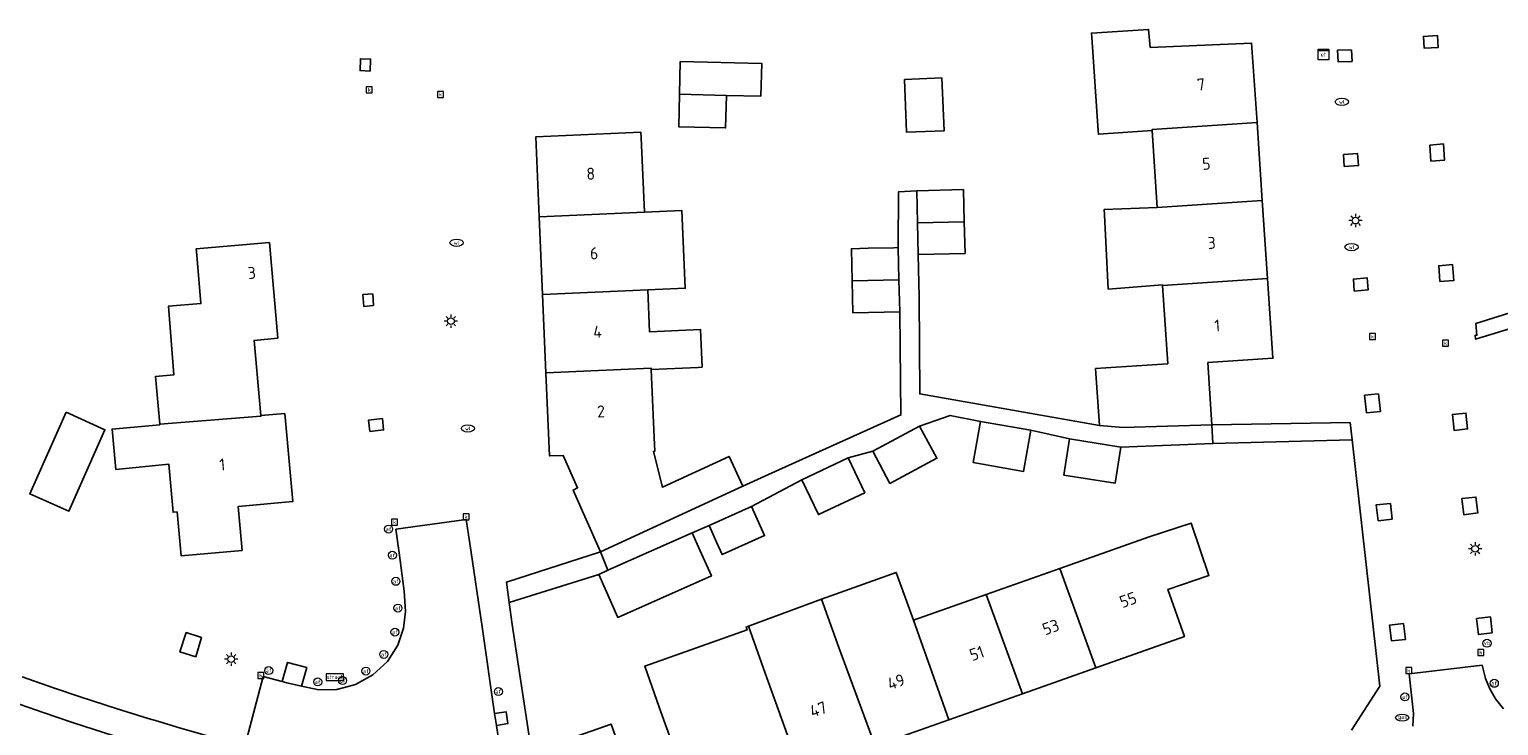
# Model space of a CAD drawing. Header units: metres. Extents: x 197147 to 199131, y 355511 to 356703.
# Tile 114 of 225: x 197840 to 197950, y 356401 to 356453. Entities that reach past the tile are written whole.
import ezdxf
from ezdxf.enums import TextEntityAlignment as Align

# ---------------------------------------------------------------- set-up
doc = ezdxf.new("R2010")
doc.units = ezdxf.units.M
for name, color, linetype in [('B-WE-IE-MEUBILAIR_WEGMEUBILAIR-GV', 252, 'Continuous'), ('B-WE-IE-MEUBILAIR_WEGMEUBILAIR-S', 252, 'Continuous'), ('B-WE-KL-ET_LS_SR_KAST-S', 252, 'Continuous'), ('B-WE-OG-BEBOUWING-GV', 252, 'Continuous'), ('B-WE-OG-BEBOUWING_HUISNUMMER-T18', 252, 'Continuous'), ('B-WE-OG-TERREIN_ERF-GV', 252, 'Continuous'), ('B-WE-RI-HWA_KOLK-S', 253, 'Continuous'), ('B-WE-VH-ONVERHARD-GV', 253, 'Continuous'), ('B-WE-VH-VERHARDING_BETONSTRAATSTEEN-GV', 253, 'Continuous'), ('B-WE-VH-VERHARDING_OPEN-GV', 253, 'Continuous'), ('B-WE-VH-VERHARDING_TEGEL-GV', 253, 'Continuous')]:
    doc.layers.add(name, color=color, linetype=linetype)
doc.styles.add('NLCS-ISO-M-T18', font='NLCS-ISO.ttf', dxfattribs={"height": 1.8})
doc.styles.add('NLCS-ISO-M200-T25', font='NLCS-ISO.ttf')

# ---------------------------------------------------------------- blocks, each defined once
blk = doc.blocks.new('BGT-STRAATNAAMBORD-SO')
at = {"color": 0, "linetype": 'ByBlock', "lineweight": 18}
blk.add_lwpolyline([(-3.25, -1.25), (3.25, -1.25), (3.25, 1.25), (-3.25, 1.25)], close=True, dxfattribs=at)
at = {"color": 0, "linetype": 'ByBlock', "lineweight": 18, "style": 'NLCS-ISO-M-T18'}
blk.add_text('straat', height=1.5, dxfattribs=at).set_placement((0, 0.15), align=Align.MIDDLE_CENTER)
blk = doc.blocks.new('BGT-ELEKTRAKAST-SO')
at = {"color": 0, "linetype": 'ByBlock', "lineweight": 18}
for points in [[(-2, 2), (2, 2), (2, 1.68), (-2, 1.68)], [(-2, 1.52), (2, 1.52), (2, -2), (-2, -2)]]:
    blk.add_lwpolyline(points, close=True, dxfattribs=at)
at = {"color": 0, "linetype": 'ByBlock', "lineweight": 18, "style": 'NLCS-ISO-M-T18'}
blk.add_text('et', height=1.5, dxfattribs=at).set_placement((0, 0), align=Align.MIDDLE_CENTER)
blk = doc.blocks.new('BGT-AFSLUITPAAL-SO')
at = {"color": 0, "linetype": 'ByBlock', "lineweight": 18}
blk.add_circle((0, 0), 1.5, dxfattribs=at)
at = {"color": 0, "linetype": 'ByBlock', "lineweight": 18, "style": 'NLCS-ISO-M-T18'}
blk.add_text('af', height=1.5, dxfattribs=at).set_placement((0, 0), align=Align.MIDDLE_CENTER)
blk = doc.blocks.new('BGT-LICHTMAST-SO')
at = {"color": 0, "linetype": 'ByBlock', "lineweight": 18}
for points in [[(-1.25, 0), (-2, 0)], [(-1.41, 1.41), (-0.88, 0.88)], [(0, 2), (0, 1.25)], [(0.88, 0.88), (1.41, 1.41)], [(2, 0), (1.25, 0)], [(-1.41, -1.41), (-0.88, -0.88)], [(0, -1.25), (0, -2)], [(0.88, -0.88), (1.41, -1.41)]]:
    blk.add_lwpolyline(points, dxfattribs=at)
blk.add_circle((0, 0), 1, dxfattribs=at)
blk = doc.blocks.new('BGT-VERKEERSBORDPAAL-SO')
at = {"color": 0, "linetype": 'ByBlock', "lineweight": 18}
blk.add_circle((0, 0), 1.5, dxfattribs=at)
at = {"color": 0, "linetype": 'ByBlock', "lineweight": 18, "style": 'NLCS-ISO-M-T18'}
blk.add_text('vb', height=1.5, dxfattribs=at).set_placement((0, 0.13), align=Align.MIDDLE_CENTER)
blk = doc.blocks.new('BGT-WATERLEIDINGPUT-SO')
at = {"color": 0, "linetype": 'ByBlock', "lineweight": 18}
blk.add_ellipse((0, 0), major_axis=(2.5, 0), ratio=0.54, dxfattribs=at)
at = {"color": 0, "linetype": 'ByBlock', "lineweight": 18, "style": 'NLCS-ISO-M-T18'}
blk.add_text('wl', height=1.5, dxfattribs=at).set_placement((0, 0), align=Align.MIDDLE_CENTER)
blk = doc.blocks.new('BGT-KOLK-SO')
at = {"color": 0, "linetype": 'ByBlock', "lineweight": 18}
blk.add_lwpolyline([(-0.045, -0.045), (0.045, -0.045), (0.045, 0.045), (-0.045, 0.045)], close=True, dxfattribs=at)
at = {"color": 0, "linetype": 'ByBlock', "lineweight": 18, "style": 'NLCS-ISO-M-T18'}
blk.add_text('k', height=0.06, dxfattribs=at).set_placement((0, 0), align=Align.MIDDLE_CENTER)
blk = doc.blocks.new('BGT-GASPUT-SO')
at = {"color": 0, "linetype": 'ByBlock', "lineweight": 18}
blk.add_ellipse((0, 0), major_axis=(2.5, 0), ratio=0.54, dxfattribs=at)
at = {"color": 0, "linetype": 'ByBlock', "lineweight": 18, "style": 'NLCS-ISO-M-T18'}
blk.add_text('gas', height=1.5, dxfattribs=at).set_placement((0.12, 0.3), align=Align.MIDDLE_CENTER)

msp = doc.modelspace()

# ---------------------------------------------------------------- linework, layer by layer
at = {"layer": 'B-WE-IE-MEUBILAIR_WEGMEUBILAIR-GV', "flags": 128}
for points in [[(197944.079, 356452.012), (197945.128, 356452.059), (197945.075, 356452.963), (197944.034, 356452.896), (197944.079, 356452.012)], [(197865.094, 356450.285), (197865.125, 356451.193), (197864.363, 356451.214), (197864.337, 356450.328), (197865.094, 356450.285)], [(197938.644, 356451.889), (197937.602, 356451.861), (197937.644, 356450.975), (197938.688, 356451.016), (197938.644, 356451.889)], [(197944.593, 356443.554), (197945.62, 356443.634), (197945.533, 356444.836), (197944.513, 356444.75), (197944.593, 356443.554)], [(197939.094, 356444.11), (197938.052, 356444.041), (197938.093, 356443.153), (197939.155, 356443.217), (197939.094, 356444.11)], [(197945.273, 356434.531), (197946.322, 356434.61), (197946.2, 356435.812), (197945.176, 356435.719), (197945.273, 356434.531)], [(197939.808, 356434.818), (197938.785, 356434.719), (197938.845, 356433.82), (197939.888, 356433.91), (197939.808, 356434.818)], [(197865.339, 356432.732), (197865.29, 356433.607), (197864.554, 356433.551), (197864.611, 356432.672), (197865.339, 356432.732)], [(197940.805, 356424.802), (197940.66, 356426.123), (197939.622, 356426.014), (197939.761, 356424.703), (197940.805, 356424.802)], [(197946.334, 356423.38), (197947.343, 356423.497), (197947.222, 356424.685), (197946.206, 356424.581), (197946.334, 356423.38)], [(197866.096, 356423.418), (197866.008, 356424.28), (197864.972, 356424.159), (197865.071, 356423.304), (197866.096, 356423.418)], [(197947.062, 356417.066), (197948.115, 356417.208), (197947.969, 356418.392), (197946.916, 356418.274), (197947.062, 356417.066)], [(197941.691, 356416.726), (197941.561, 356417.91), (197940.497, 356417.814), (197940.641, 356416.614), (197941.691, 356416.726)], [(197948.006, 356409.301), (197948.152, 356408.099), (197949.195, 356408.229), (197949.06, 356409.414), (197948.006, 356409.301)], [(197852.015, 356406.431), (197852.447, 356407.886), (197851.312, 356408.242), (197850.834, 356406.792), (197852.015, 356406.431)], [(197942.546, 356408.933), (197941.497, 356408.81), (197941.632, 356407.634), (197942.678, 356407.731), (197942.546, 356408.933)], [(197858.494, 356404.576), (197858.847, 356404.49), (197859.956, 356404.233), (197860.338, 356405.626), (197858.906, 356406.005), (197858.494, 356404.576)], [(197874.555, 356401.287), (197875.422, 356401.426), (197875.294, 356402.297), (197874.42, 356402.179), (197874.555, 356401.287)]]:
    msp.add_lwpolyline(points, dxfattribs=at)
at = {"layer": 'B-WE-OG-BEBOUWING-GV', "flags": 128}
for points in [[(197931.561, 356446.434), (197931.158, 356452.394), (197923.555, 356452.067), (197923.435, 356453.415), (197919.146, 356453.138), (197919.167, 356452.843), (197919.657, 356445.825), (197919.675, 356445.564), (197923.7, 356445.845)], [(197891.79, 356448.476), (197894.38, 356448.417), (197894.435, 356450.867), (197888.337, 356451.004), (197888.282, 356448.571)], [(197905.144, 356449.669), (197905.3, 356445.708), (197908.104, 356445.818), (197907.949, 356449.779), (197905.144, 356449.669)], [(197888.282, 356448.571), (197888.227, 356446.111), (197891.735, 356446.032), (197891.79, 356448.476), (197888.282, 356448.571)], [(197877.757, 356439.367), (197885.641, 356439.718), (197885.397, 356445.292), (197885.379, 356445.712), (197877.497, 356445.361), (197877.757, 356439.367)], [(197931.956, 356440.597), (197931.561, 356446.434), (197923.695, 356445.919), (197923.7, 356445.845), (197924.084, 356440.082)], [(197909.62, 356439.014), (197909.56, 356441.414), (197906.051, 356441.326), (197906.111, 356438.926), (197909.62, 356439.014)], [(197920.122, 356439.539), (197920.408, 356433.968), (197924.471, 356434.277), (197924.474, 356434.235), (197932.351, 356434.75), (197931.956, 356440.597), (197924.084, 356440.082), (197920.102, 356439.922), (197920.122, 356439.539)], [(197877.757, 356439.367), (197878.009, 356433.552), (197885.896, 356433.903), (197888.708, 356434.028), (197888.453, 356439.843), (197885.641, 356439.718)], [(197906.111, 356438.926), (197906.171, 356436.547), (197909.68, 356436.635), (197909.62, 356439.014)], [(197852.092, 356436.504), (197852.403, 356432.885), (197849.981, 356432.693), (197850.382, 356427.549), (197848.999, 356427.419), (197849.318, 356423.84), (197856.903, 356424.439), (197856.898, 356424.492), (197856.398, 356430.118), (197858.17, 356430.298), (197857.541, 356437.447), (197852.052, 356436.97), (197852.092, 356436.504)], [(197904.724, 356434.673), (197904.669, 356437.073), (197904.333, 356437.065), (197902.408, 356437.021), (197901.16, 356436.992), (197901.215, 356434.592)], [(197904.78, 356432.264), (197904.724, 356434.673), (197901.215, 356434.592), (197901.271, 356432.183), (197904.78, 356432.264)], [(197924.474, 356434.235), (197924.865, 356428.378), (197919.457, 356428.01), (197919.756, 356423.76), (197921.521, 356423.61), (197928.162, 356423.797), (197927.878, 356428.465), (197932.755, 356428.784), (197932.351, 356434.75)], [(197878.009, 356433.552), (197878.262, 356427.698)], [(197886.156, 356427.954), (197889.682, 356428.108), (197889.974, 356428.121), (197889.851, 356430.932), (197886.033, 356430.765), (197885.896, 356433.903)], [(197882.364, 356414.28), (197893.022, 356419.199), (197891.992, 356421.432), (197886.998, 356419.128), (197886.324, 356421.816), (197886.424, 356421.821), (197886.379, 356422.847), (197886.156, 356427.954), (197886.152, 356428.049), (197878.262, 356427.698), (197878.532, 356421.469), (197879.561, 356421.497), (197880.64, 356419.085), (197880.297, 356418.921), (197882.364, 356414.28)], [(197842.307, 356424.743), (197839.573, 356418.626), (197842.515, 356417.329), (197845.217, 356423.438), (197842.307, 356424.743)], [(197849.318, 356423.84), (197849.321, 356423.803), (197845.755, 356423.486), (197846.022, 356420.468), (197849.993, 356420.858), (197850.322, 356417.253), (197850.621, 356417.28), (197850.915, 356413.993), (197855.496, 356414.402), (197855.203, 356417.689), (197859.286, 356418.054), (197858.692, 356424.643), (197856.898, 356424.492)], [(197904.051, 356419.416), (197907.563, 356421.299), (197906.268, 356423.714), (197902.756, 356421.831), (197904.051, 356419.416)], [(197910.285, 356420.989), (197914.06, 356420.318), (197914.607, 356423.391), (197910.832, 356424.062), (197910.285, 356420.989)], [(197917.505, 356422.746), (197917.072, 356420.04), (197920.919, 356419.424), (197921.352, 356422.13), (197917.505, 356422.746)], [(197898.691, 356417.077), (197902.162, 356418.718), (197900.928, 356421.327), (197897.457, 356419.686), (197898.691, 356417.077)], [(197891.081, 356414.976), (197891.483, 356414.084), (197894.652, 356415.51), (197893.675, 356417.683), (197890.487, 356416.27), (197891.081, 356414.976)], [(197919.487, 356405.604), (197926.124, 356407.948), (197924.88, 356411.471), (197927.957, 356412.515), (197926.612, 356416.442), (197923.485, 356415.419), (197916.776, 356413.049)], [(197882.909, 356412.911), (197882.218, 356412.605), (197883.649, 356409.376), (197890.672, 356412.489), (197889.811, 356414.404), (197889.223, 356415.71), (197882.909, 356412.911)], [(197902.933, 356399.758), (197908.468, 356401.713), (197905.823, 356409.181), (197904.518, 356412.75), (197898.923, 356410.753)], [(197919.487, 356405.604), (197916.776, 356413.049), (197911.271, 356411.105), (197913.986, 356403.661), (197919.487, 356405.604)], [(197893.457, 356408.725), (197894.692, 356405.216), (197897.368, 356397.793), (197902.933, 356399.758), (197900.206, 356407.136), (197898.923, 356410.753), (197893.457, 356408.725)], [(197911.271, 356411.105), (197905.823, 356409.181)], [(197893.457, 356408.725), (197893.261, 356408.652), (197893.34, 356408.438), (197885.672, 356405.733), (197886.754, 356402.666), (197887.739, 356399.876), (197884.136, 356398.603), (197883.15, 356401.394), (197880.661, 356400.515), (197881.513, 356398.102), (197883.186, 356393.355), (197886.813, 356394.654), (197886.628, 356395.171), (197890.968, 356396.718), (197891.403, 356395.686), (197897.368, 356397.793)], [(197908.468, 356401.713), (197913.986, 356403.661)]]:
    msp.add_lwpolyline(points, dxfattribs=at)
at = {"layer": 'B-WE-OG-TERREIN_ERF-GV', "flags": 128}
for points in [[(197888.337, 356451.004), (197894.435, 356450.867), (197894.38, 356448.417), (197891.79, 356448.476), (197891.735, 356446.032), (197888.227, 356446.111), (197888.282, 356448.571), (197888.337, 356451.004)], [(197905.144, 356449.669), (197907.949, 356449.779), (197908.104, 356445.818), (197905.3, 356445.708), (197905.144, 356449.669)], [(197849.981, 356432.693), (197852.403, 356432.885), (197852.092, 356436.504), (197852.052, 356436.97), (197857.541, 356437.447), (197858.17, 356430.298), (197856.398, 356430.118), (197856.898, 356424.492), (197858.692, 356424.643), (197859.286, 356418.054), (197855.203, 356417.689), (197855.496, 356414.402), (197850.915, 356413.993), (197850.621, 356417.28), (197850.322, 356417.253), (197849.993, 356420.858), (197846.022, 356420.468), (197845.755, 356423.486), (197849.321, 356423.803), (197849.318, 356423.84), (197848.999, 356427.419), (197850.382, 356427.549), (197849.981, 356432.693)], [(197842.307, 356424.743), (197845.217, 356423.438), (197842.515, 356417.329), (197839.573, 356418.626), (197842.307, 356424.743)], [(197938.65, 356400.933), (197940.753, 356404.24), (197938.685, 356422.675), (197928.236, 356422.416), (197921.352, 356422.13), (197920.919, 356419.424), (197917.072, 356420.04), (197917.505, 356422.746), (197914.607, 356423.391), (197914.06, 356420.318), (197910.285, 356420.989), (197910.832, 356424.062), (197908.563, 356424.511), (197906.268, 356423.714), (197907.563, 356421.299), (197904.051, 356419.416), (197902.756, 356421.831), (197900.928, 356421.327), (197902.162, 356418.718), (197898.691, 356417.077), (197897.457, 356419.686), (197893.675, 356417.683)], [(197893.675, 356417.683), (197894.652, 356415.51), (197891.483, 356414.084), (197891.081, 356414.976), (197890.487, 356416.27), (197889.223, 356415.71), (197889.811, 356414.404), (197890.672, 356412.489), (197883.649, 356409.376), (197882.218, 356412.605), (197875.506, 356410.488), (197875.725, 356408.856), (197878.448, 356390.945)], [(197898.923, 356410.753), (197904.518, 356412.75), (197905.823, 356409.181), (197911.271, 356411.105), (197916.776, 356413.049), (197923.485, 356415.419), (197926.612, 356416.442), (197927.957, 356412.515), (197924.88, 356411.471), (197926.124, 356407.948), (197919.487, 356405.604), (197913.986, 356403.661), (197908.468, 356401.713), (197902.933, 356399.758)], [(197887.739, 356399.876), (197886.754, 356402.666), (197885.672, 356405.733), (197893.34, 356408.438), (197893.261, 356408.652), (197893.457, 356408.725), (197898.923, 356410.753)], [(197880.661, 356400.515), (197883.15, 356401.394), (197884.136, 356398.603)]]:
    msp.add_lwpolyline(points, dxfattribs=at)
at = {"layer": 'B-WE-VH-ONVERHARD-GV', "flags": 128}
for points in [[(197944.034, 356452.896), (197944.079, 356452.012), (197945.128, 356452.059), (197945.075, 356452.963), (197944.034, 356452.896)], [(197865.094, 356450.285), (197865.125, 356451.193), (197864.363, 356451.214), (197864.337, 356450.328), (197865.094, 356450.285)], [(197938.644, 356451.889), (197937.602, 356451.861), (197937.644, 356450.975), (197938.688, 356451.016), (197938.644, 356451.889)], [(197944.593, 356443.554), (197945.62, 356443.634), (197945.533, 356444.836), (197944.513, 356444.75), (197944.593, 356443.554)], [(197939.155, 356443.217), (197939.094, 356444.11), (197938.052, 356444.041), (197938.093, 356443.153), (197939.155, 356443.217)], [(197945.273, 356434.531), (197946.322, 356434.61), (197946.2, 356435.812), (197945.176, 356435.719), (197945.273, 356434.531)], [(197939.888, 356433.91), (197939.808, 356434.818), (197938.785, 356434.719), (197938.845, 356433.82), (197939.888, 356433.91)], [(197865.339, 356432.732), (197865.29, 356433.607), (197864.554, 356433.551), (197864.611, 356432.672), (197865.339, 356432.732)], [(197951.128, 356431.195), (197950.899, 356432.314), (197947.961, 356431.399), (197948.045, 356430.517), (197947.897, 356430.507), (197947.929, 356430.218), (197951.128, 356431.195)], [(197940.66, 356426.123), (197939.622, 356426.014), (197939.761, 356424.703), (197940.805, 356424.802), (197940.66, 356426.123)], [(197946.206, 356424.581), (197946.334, 356423.38), (197947.343, 356423.497), (197947.222, 356424.685), (197946.206, 356424.581)], [(197866.008, 356424.28), (197864.972, 356424.159), (197865.071, 356423.304), (197866.096, 356423.418), (197866.008, 356424.28)], [(197938.541, 356423.97), (197928.162, 356423.797), (197928.236, 356422.416), (197938.685, 356422.675), (197938.541, 356423.97)], [(197947.062, 356417.066), (197948.115, 356417.208), (197947.969, 356418.392), (197946.916, 356418.274), (197947.062, 356417.066)], [(197941.691, 356416.726), (197941.561, 356417.91), (197940.497, 356417.814), (197940.641, 356416.614), (197941.691, 356416.726)], [(197948.006, 356409.301), (197948.152, 356408.099), (197949.195, 356408.229), (197949.06, 356409.414), (197948.006, 356409.301)], [(197852.015, 356406.431), (197852.447, 356407.886), (197851.312, 356408.242), (197850.834, 356406.792), (197852.015, 356406.431)], [(197942.546, 356408.933), (197941.497, 356408.81), (197941.632, 356407.634), (197942.678, 356407.731), (197942.546, 356408.933)], [(197858.847, 356404.49), (197859.956, 356404.233), (197860.338, 356405.626), (197858.906, 356406.005), (197858.494, 356404.576), (197858.847, 356404.49)], [(197874.555, 356401.287), (197875.422, 356401.426), (197875.294, 356402.297), (197874.42, 356402.179), (197874.555, 356401.287)]]:
    msp.add_lwpolyline(points, dxfattribs=at)
at = {"layer": 'B-WE-VH-VERHARDING_BETONSTRAATSTEEN-GV', "flags": 128}
for points in [[(197875.631, 356394.133), (197874.555, 356401.287), (197874.42, 356402.179), (197873.482, 356408.663), (197872.562, 356414.927), (197872.297, 356416.709), (197867.021, 356415.987), (197867.263, 356414.214), (197867.652, 356411.356), (197867.731, 356409.825), (197867.594, 356408.584), (197867.154, 356407.301), (197866.379, 356406.088), (197865.298, 356405.07), (197863.997, 356404.354), (197862.604, 356403.991), (197861.248, 356403.967), (197859.956, 356404.233), (197858.847, 356404.49), (197858.494, 356404.576), (197857.074, 356404.946), (197855.71, 356399.738)], [(197950.041, 356402.531), (197949.435, 356403.273), (197948.975, 356404.07), (197948.686, 356404.796), (197948.432, 356405.8), (197942.959, 356405.165), (197943.165, 356403.342), (197943.285, 356402.179), (197943.238, 356401.242)]]:
    msp.add_lwpolyline(points, dxfattribs=at)
at = {"layer": 'B-WE-VH-VERHARDING_OPEN-GV', "flags": 128}
for points in [[(197882.909, 356412.911), (197889.223, 356415.71), (197890.487, 356416.27), (197893.675, 356417.683), (197897.457, 356419.686), (197900.928, 356421.327), (197902.756, 356421.831), (197906.268, 356423.714), (197908.563, 356424.511), (197910.832, 356424.062), (197914.607, 356423.391), (197917.505, 356422.746), (197921.352, 356422.13), (197928.236, 356422.416), (197928.162, 356423.797), (197921.521, 356423.61), (197919.756, 356423.76), (197906.277, 356426.116), (197906.23, 356433.352), (197906.171, 356436.547), (197906.111, 356438.926), (197906.051, 356441.326), (197904.696, 356441.261), (197904.669, 356437.073), (197904.724, 356434.673), (197904.78, 356432.264), (197904.867, 356424.541), (197894.934, 356420.081), (197893.022, 356419.199), (197882.364, 356414.28)], [(197882.218, 356412.605), (197882.909, 356412.911), (197882.364, 356414.28), (197875.3, 356412.021), (197875.506, 356410.488), (197882.218, 356412.605)]]:
    msp.add_lwpolyline(points, dxfattribs=at)
at = {"layer": 'B-WE-VH-VERHARDING_TEGEL-GV', "flags": 128}
for points in [[(197845.17, 356400.741), (197847.465, 356400.022), (197848.424, 356399.732), (197849.767, 356399.327), (197852.076, 356398.657), (197854.393, 356398.012), (197854.94, 356399.946), (197852.903, 356400.51), (197850.872, 356401.095), (197848.999, 356401.655), (197848.465, 356401.815), (197846.066, 356402.562), (197843.35, 356403.444), (197841.361, 356404.109), (197839.022, 356404.924)], [(197845.17, 356400.741), (197842.788, 356401.514), (197840.574, 356402.253), (197838.29, 356403.048)], [(197943.238, 356401.242), (197943.285, 356402.179)]]:
    msp.add_lwpolyline(points, dxfattribs=at)

# ---------------------------------------------------------------- block references
at = {"layer": 'B-WE-IE-MEUBILAIR_WEGMEUBILAIR-S'}
for name, p, xscale, yscale, zscale in [('BGT-WATERLEIDINGPUT-SO', (197937.92, 356447.991), 0.2, 0.2, 0.2), ('BGT-LICHTMAST-SO', (197938.94, 356439.094), 0.25, 0.25, 0.25), ('BGT-WATERLEIDINGPUT-SO', (197871.573, 356437.438), 0.2, 0.2, 0.2), ('BGT-WATERLEIDINGPUT-SO', (197938.645, 356437.115), 0.2, 0.2, 0.2), ('BGT-LICHTMAST-SO', (197871.145, 356431.56), 0.25, 0.25, 0.25), ('BGT-WATERLEIDINGPUT-SO', (197872.416, 356423.533), 0.2, 0.2, 0.2), ('BGT-AFSLUITPAAL-SO', (197866.477, 356415.994), 0.2, 0.2, 0.2), ('BGT-LICHTMAST-SO', (197947.901, 356414.512), 0.25, 0.25, 0.25), ('BGT-AFSLUITPAAL-SO', (197866.758, 356414.041), 0.2, 0.2, 0.2), ('BGT-AFSLUITPAAL-SO', (197867.018, 356412.083), 0.2, 0.2, 0.2), ('BGT-AFSLUITPAAL-SO', (197867.175, 356410.083), 0.2, 0.2, 0.2), ('BGT-AFSLUITPAAL-SO', (197866.948, 356408.275), 0.2, 0.2, 0.2), ('BGT-VERKEERSBORDPAAL-SO', (197948.796, 356407.444), 0.2, 0.2, 0.2), ('BGT-LICHTMAST-SO', (197854.679, 356406.252), 0.25, 0.25, 0.25), ('BGT-AFSLUITPAAL-SO', (197866.116, 356406.613), 0.2, 0.2, 0.2), ('BGT-AFSLUITPAAL-SO', (197857.493, 356405.403), 0.2, 0.2, 0.2), ('BGT-AFSLUITPAAL-SO', (197861.161, 356404.553), 0.2, 0.2, 0.2), ('BGT-STRAATNAAMBORD-SO', (197862.439, 356404.898), 0.2, 0.2, 0.2), ('BGT-AFSLUITPAAL-SO', (197863.028, 356404.651), 0.2, 0.2, 0.2), ('BGT-AFSLUITPAAL-SO', (197864.777, 356405.364), 0.2, 0.2, 0.2), ('BGT-AFSLUITPAAL-SO', (197874.702, 356403.826), 0.2, 0.2, 0.2), ('BGT-AFSLUITPAAL-SO', (197942.646, 356403.428), 0.2, 0.2, 0.2), ('BGT-AFSLUITPAAL-SO', (197949.344, 356404.445), 0.2, 0.2, 0.2), ('BGT-GASPUT-SO', (197942.439, 356401.872), 0.2, 0.2, 0.2)]:
    msp.add_blockref(name, p, dxfattribs=dict(at, xscale=xscale, yscale=yscale, zscale=zscale))
at = {"layer": 'B-WE-KL-ET_LS_SR_KAST-S', "xscale": 0.2, "yscale": 0.2, "zscale": 0.2}
msp.add_blockref('BGT-ELEKTRAKAST-SO', (197936.536, 356451.532), dxfattribs=at)
at = {"layer": 'B-WE-RI-HWA_KOLK-S', "xscale": 5, "yscale": 5, "zscale": 5}
for p in [(197865.02, 356448.888), (197870.352, 356448.544), (197940.212, 356430.412), (197945.683, 356429.912), (197872.281, 356416.907), (197866.926, 356416.52), (197948.338, 356406.75), (197856.903, 356405.027), (197942.934, 356405.397)]:
    msp.add_blockref('BGT-KOLK-SO', p, dxfattribs=at)

# ---------------------------------------------------------------- texts
at = {"layer": 'B-WE-OG-BEBOUWING_HUISNUMMER-T18', "char_height": 0.9, "attachment_point": 5, "style": 'NLCS-ISO-M200-T25'}
for s, insert, rotation in [('7', (197927.359, 356449.289), 3.9), ('5', (197927.76, 356443.354), 3.9), ('8', (197881.62, 356442.608), 2.5), ('3', (197928.161, 356437.428), 3.9), ('6', (197881.879, 356436.644), 2.5), ('3', (197856.22, 356435.181), 4.9), ('4', (197882.133, 356430.771), 2.5), ('1', (197928.58, 356431.235), 3.9), ('2', (197882.391, 356424.807), 2.5), ('1', (197854.012, 356420.833), 5.2), ('55', (197921.9, 356410.698), 19.5), ('53', (197916.103, 356408.651), 19.5), ('51', (197910.559, 356406.693), 19.4), ('49', (197904.51, 356404.557), 19.5), ('47', (197898.677, 356402.497), 19.4)]:
    msp.add_mtext(s, dxfattribs=dict(at, insert=insert, rotation=rotation))

doc.saveas('drawing.dxf')
